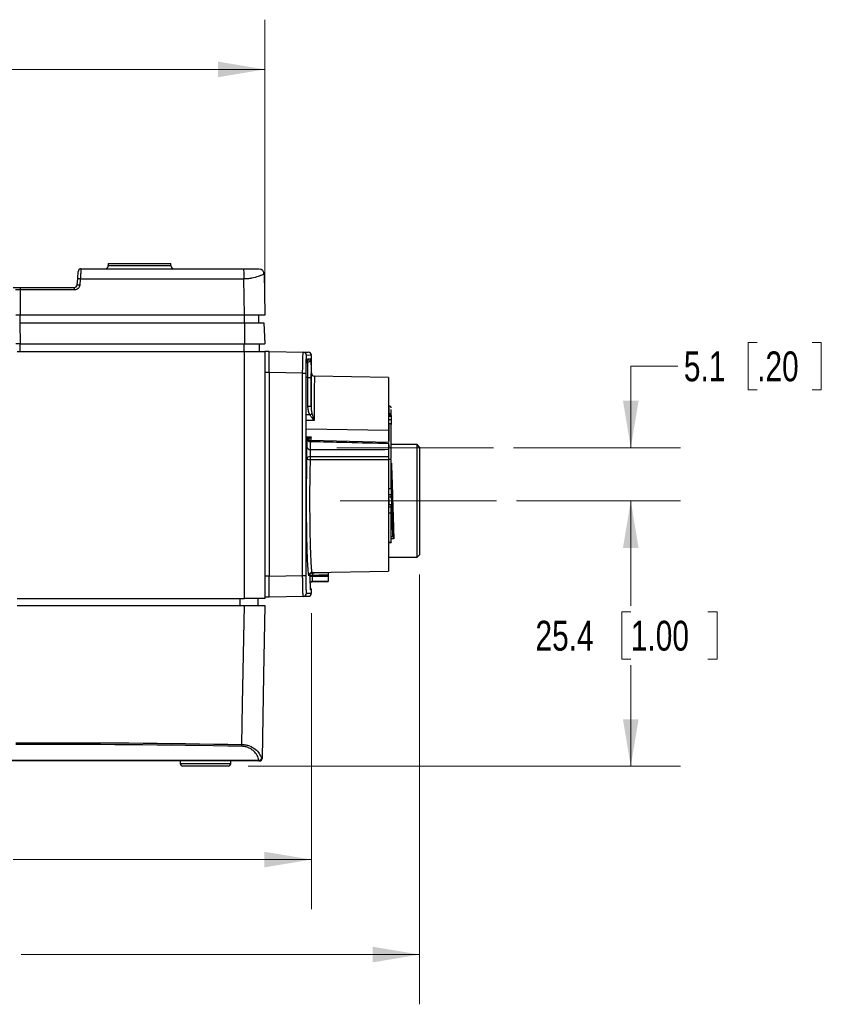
# Model space of a CAD drawing. Header units: millimetres. Extents: x 10 to 272, y 8 to 208.
# Tile 17 of 39: x 81 to 133, y 76 to 139. Entities that reach past the tile are written whole.
import ezdxf

# ---------------------------------------------------------------- set-up
doc = ezdxf.new("R2010")
doc.units = ezdxf.units.MM
doc.linetypes.add('CENTERX2', pattern=[20.32, 12.7, -2.54, 2.54, -2.54])
doc.styles.add('SLDTEXTSTYLE0', font='TXT', dxfattribs={"width": 0.75})
doc.dimstyles.new('SLDDIMSTYLE0', dxfattribs={"dimtxt": 1.905, "dimasz": 3, "dimexe": 0, "dimexo": 0.0625, "dimgap": 0.47625, "dimtad": 0, "dimtih": 1, "dimtoh": 1, "dimdec": 1, "dimlfac": 1.5, "dimrnd": 1e-09, "dimzin": 12, "dimdsep": 46, "dimtxsty": 'SLDTEXTSTYLE0', "dimsah": 1, "dimcen": 0.09, "dimadec": 0, "dimazin": 3, "dimtfac": 1, "dimtdec": 1, "dimtofl": 0, "dimtmove": 0, "dimatfit": 3, "dimfxl": 1, "dimfrac": 2, "dimtolj": 1, "dimtzin": 12, "dimarcsym": 0})
doc.dimstyles.new('SLDDIMSTYLE1', dxfattribs={"dimtxt": 1.905, "dimasz": 3, "dimexe": 0, "dimexo": 0.0625, "dimgap": 0.47625, "dimtad": 0, "dimtih": 1, "dimtoh": 1, "dimdec": 1, "dimlfac": 1.5, "dimrnd": 1e-09, "dimzin": 12, "dimdsep": 46, "dimtxsty": 'SLDTEXTSTYLE0', "dimsah": 1, "dimcen": 0.09, "dimadec": 0, "dimazin": 3, "dimtfac": 1, "dimtdec": 1, "dimtmove": 0, "dimatfit": 0, "dimfxl": 1, "dimfrac": 2, "dimtolj": 1, "dimtzin": 12, "dimarcsym": 0})
doc.dimstyles.new('SLDDIMSTYLE2', dxfattribs={"dimtxt": 1.905, "dimasz": 3, "dimexe": 0, "dimexo": 0.0625, "dimgap": 0.47625, "dimtad": 0, "dimtih": 1, "dimtoh": 1, "dimdec": 1, "dimlfac": 1.5, "dimrnd": 1e-09, "dimzin": 4, "dimdsep": 46, "dimtxsty": 'SLDTEXTSTYLE0', "dimsah": 1, "dimcen": 0.09, "dimadec": 0, "dimazin": 1, "dimtfac": 1, "dimtdec": 1, "dimtofl": 0, "dimtmove": 0, "dimatfit": 3, "dimfxl": 1, "dimfrac": 2, "dimtolj": 1, "dimtzin": 12, "dimarcsym": 0})

# ---------------------------------------------------------------- blocks, each defined once
blk = doc.blocks.new('_D')
at = {"color": 7, "linetype": 'Continuous', "lineweight": 18}
for p, q in [((113.064, 108.452), (123.538, 108.452)), ((120.363, 108.452), (120.363, 101.756)), ((120.363, 101.369), (119.782, 101.369)), ((119.782, 101.369), (119.782, 98.345)), ((125.289, 101.369), (125.87, 101.369)), ((125.87, 101.369), (125.87, 98.345)), ((119.782, 98.345), (120.363, 98.345)), ((125.87, 98.345), (125.289, 98.345)), ((120.363, 91.518), (120.363, 97.958)), ((95.924, 91.518), (123.538, 91.518))]:
    blk.add_line(p, q, dxfattribs=at)
for points in [[(120.363, 108.452), (119.863, 105.452), (120.863, 105.452)], [(120.363, 91.518), (120.863, 94.518), (119.863, 94.518)]]:
    blk.add_solid(points, dxfattribs=at)
at = {"color": 7, "linetype": 'Continuous', "lineweight": 18, "char_height": 1.905, "attachment_point": 1, "style": 'SLDTEXTSTYLE0'}
for s, insert in [('25.4', (114.275, 100.801)), ('1.00', (120.363, 100.801))]:
    blk.add_mtext(s, dxfattribs=dict(at, insert=insert))
blk = doc.blocks.new('_D_1')
at = {"color": 7, "linetype": 'Continuous', "lineweight": 18}
for p, q in [((128.43, 118.564), (127.85, 118.564)), ((127.85, 118.564), (127.85, 115.539)), ((131.949, 118.564), (132.53, 118.564)), ((132.53, 118.564), (132.53, 115.539)), ((123.364, 117.051), (120.363, 117.051)), ((120.363, 117.051), (120.363, 111.852)), ((127.85, 115.539), (128.43, 115.539)), ((132.53, 115.539), (131.949, 115.539)), ((112.867, 111.852), (123.538, 111.852)), ((113.064, 108.452), (123.538, 108.452)), ((120.363, 108.452), (120.363, 102.452))]:
    blk.add_line(p, q, dxfattribs=at)
for points in [[(120.363, 111.852), (120.863, 114.852), (119.863, 114.852)], [(120.363, 108.452), (119.863, 105.452), (120.863, 105.452)]]:
    blk.add_solid(points, dxfattribs=at)
at = {"color": 7, "linetype": 'Continuous', "lineweight": 18, "char_height": 1.905, "attachment_point": 1, "style": 'SLDTEXTSTYLE0'}
for s, insert in [('5.1', (123.751, 117.995)), ('.20', (128.43, 117.995))]:
    blk.add_mtext(s, dxfattribs=dict(at, insert=insert))
blk = doc.blocks.new('_D_3')
at = {"color": 7, "linetype": 'Continuous', "lineweight": 18}
for p, q in [((48.332, 121.588), (48.332, 139.174)), ((96.998, 121.588), (96.998, 139.174)), ((71.888, 137.511), (71.307, 137.511)), ((71.307, 137.511), (71.307, 134.487)), ((76.814, 137.511), (77.395, 137.511)), ((77.395, 137.511), (77.395, 134.487)), ((48.332, 135.999), (65.414, 135.999)), ((96.998, 135.999), (78.362, 135.999)), ((71.307, 134.487), (71.888, 134.487)), ((77.395, 134.487), (76.814, 134.487))]:
    blk.add_line(p, q, dxfattribs=at)
for points in [[(48.332, 135.999), (51.332, 135.499), (51.332, 136.499)], [(96.998, 135.999), (93.998, 136.499), (93.998, 135.499)]]:
    blk.add_solid(points, dxfattribs=at)
at = {"color": 7, "linetype": 'Continuous', "lineweight": 18, "char_height": 1.905, "attachment_point": 1, "style": 'SLDTEXTSTYLE0'}
for s, insert in [('73.0', (65.8, 136.943)), ('2.87', (71.888, 136.943))]:
    blk.add_mtext(s, dxfattribs=dict(at, insert=insert))
blk = doc.blocks.new('_D_5')
at = {"color": 7, "linetype": 'Continuous', "lineweight": 18}
for p, q in [((106.883, 103.748), (106.883, 76.317)), ((46.632, 102.573), (46.632, 76.317)), ((74.97, 81.004), (74.389, 81.004)), ((74.389, 81.004), (74.389, 77.98)), ((79.896, 81.004), (80.477, 81.004)), ((80.477, 81.004), (80.477, 77.98)), ((46.632, 79.492), (68.496, 79.492)), ((106.883, 79.492), (81.444, 79.492)), ((74.389, 77.98), (74.97, 77.98)), ((80.477, 77.98), (79.896, 77.98))]:
    blk.add_line(p, q, dxfattribs=at)
for points in [[(46.632, 79.492), (49.632, 78.992), (49.632, 79.992)], [(106.883, 79.492), (103.883, 79.992), (103.883, 78.992)]]:
    blk.add_solid(points, dxfattribs=at)
at = {"color": 7, "linetype": 'Continuous', "lineweight": 18, "char_height": 1.905, "attachment_point": 1, "style": 'SLDTEXTSTYLE0'}
for s, insert in [('90.1', (68.882, 80.435)), ('3.55', (74.97, 80.435))]:
    blk.add_mtext(s, dxfattribs=dict(at, insert=insert))
blk = doc.blocks.new('_D_6')
at = {"color": 7, "linetype": 'Continuous', "lineweight": 18}
for p, q in [((99.966, 101.292), (99.966, 82.383)), ((48.132, 100.948), (48.132, 82.383)), ((74.463, 87.07), (73.882, 87.07)), ((73.882, 87.07), (73.882, 84.046)), ((79.389, 87.07), (79.97, 87.07)), ((79.97, 87.07), (79.97, 84.046)), ((48.132, 85.558), (67.989, 85.558)), ((99.966, 85.558), (80.937, 85.558)), ((73.882, 84.046), (74.463, 84.046)), ((79.97, 84.046), (79.389, 84.046))]:
    blk.add_line(p, q, dxfattribs=at)
for points in [[(48.132, 85.558), (51.132, 85.058), (51.132, 86.058)], [(99.966, 85.558), (96.966, 86.058), (96.966, 85.058)]]:
    blk.add_solid(points, dxfattribs=at)
at = {"color": 7, "linetype": 'Continuous', "lineweight": 18, "char_height": 1.905, "attachment_point": 1, "style": 'SLDTEXTSTYLE0'}
for s, insert in [('77.8', (68.375, 86.502)), ('3.06', (74.463, 86.502))]:
    blk.add_mtext(s, dxfattribs=dict(at, insert=insert))

msp = doc.modelspace()

# ---------------------------------------------------------------- linework, layer by layer
at = {"color": 7, "linetype": 'Continuous', "lineweight": 25}
for p, q in [((86.998, 123.605), (86.998, 123.472)), ((86.998, 123.605), (90.998, 123.605)), ((86.998, 123.472), (90.998, 123.472)), ((90.998, 123.472), (90.998, 123.605)), ((96.619, 123.272), (96.741, 123.248)), ((85.012, 122.237), (85.046, 122.629)), ((85.212, 122.617), (85.178, 122.225)), ((95.69, 120.318), (95.65, 122.617)), ((81.368, 122.085), (84.846, 122.085)), ((84.846, 121.921), (81.367, 121.921)), ((81.344, 120.318), (81.344, 119.818)), ((95.69, 120.318), (81.384, 120.318)), ((95.682, 120.318), (95.682, 119.818)), ((96.595, 120.318), (96.595, 119.818)), ((81.343, 119.818), (81.383, 118.485)), ((81.343, 119.818), (95.689, 119.818)), ((95.689, 119.818), (95.69, 118.485)), ((95.689, 119.818), (96.929, 119.818)), ((96.929, 119.818), (96.998, 118.485)), ((81.383, 118.485), (95.69, 118.485)), ((81.384, 117.985), (81.384, 118.485)), ((95.684, 117.985), (95.684, 118.485)), ((95.69, 118.485), (96.998, 118.485)), ((96.665, 117.985), (96.665, 118.485)), ((81.184, 117.985), (95.69, 117.985)), ((95.69, 102.218), (95.69, 117.985)), ((95.69, 117.985), (96.998, 117.985)), ((96.998, 117.985), (96.998, 102.218)), ((97.265, 117.985), (96.998, 117.985)), ((97.265, 117.985), (99.456, 117.947)), ((99.966, 116.596), (99.966, 117.741)), ((99.738, 117.324), (99.592, 117.322)), ((99.638, 116.887), (99.639, 116.961)), ((99.788, 117.522), (99.935, 117.524)), ((97.265, 116.652), (96.998, 116.652)), ((99.411, 116.614), (97.265, 116.652)), ((97.265, 116.652), (97.265, 103.652)), ((99.411, 116.614), (99.608, 116.614)), ((99.411, 103.689), (99.411, 116.614)), ((99.608, 116.614), (99.608, 103.689)), ((99.751, 116.325), (99.631, 116.323)), ((99.632, 113.448), (99.632, 116.322)), ((99.632, 113.448), (99.632, 116.322)), ((99.632, 116.322), (99.632, 116.322)), ((99.751, 116.325), (99.947, 116.325)), ((99.751, 114.505), (99.751, 116.325)), ((99.947, 116.325), (99.947, 114.505)), ((104.903, 116.339), (100.162, 116.422)), ((104.903, 116.339), (104.903, 112.912)), ((99.751, 114.505), (99.947, 114.505)), ((104.936, 114.518), (104.903, 114.518)), ((104.936, 114.055), (104.936, 114.518)), ((104.903, 114.055), (104.936, 114.055)), ((104.903, 113.952), (105.057, 113.952)), ((104.903, 113.855), (105.069, 113.855)), ((105.069, 113.913), (105.069, 113.855)), ((105.069, 113.855), (105.069, 113.619)), ((99.632, 113.448), (99.632, 113.448)), ((105.069, 113.619), (104.903, 113.619)), ((105.017, 113.383), (104.903, 113.383)), ((104.936, 113.354), (104.903, 113.354)), ((104.936, 112.239), (104.936, 113.354)), ((105.069, 113.619), (105.069, 113.364)), ((104.903, 112.939), (99.631, 113.031)), ((104.903, 112.939), (104.903, 112.249)), ((104.903, 112.192), (99.905, 112.311)), ((104.903, 112.106), (104.903, 111.746)), ((104.936, 111.796), (104.936, 112.02)), ((106.716, 112.052), (105.069, 112.052)), ((106.883, 111.885), (106.716, 112.052)), ((106.716, 104.852), (106.716, 112.052)), ((106.883, 111.885), (106.883, 105.018)), ((99.888, 111.074), (99.888, 111.074)), ((105.069, 111.1), (104.903, 111.1)), ((105.069, 111.087), (104.903, 111.087)), ((104.903, 111.082), (104.903, 103.965)), ((105.069, 111.087), (105.069, 111.1)), ((105.069, 109.237), (105.069, 111.087)), ((105.069, 110.862), (105.081, 110.862)), ((104.903, 109.237), (105.069, 109.237)), ((104.903, 108.852), (105.069, 108.852)), ((105.069, 109.237), (105.069, 108.852)), ((105.069, 108.705), (105.069, 108.852)), ((104.903, 108.705), (105.069, 108.705)), ((105.069, 108.198), (104.903, 108.198)), ((105.069, 108.052), (105.069, 108.198)), ((105.069, 108.052), (104.903, 108.052)), ((105.069, 107.666), (104.903, 107.666)), ((105.069, 107.666), (105.069, 108.052)), ((105.069, 105.816), (105.069, 107.666)), ((104.903, 105.816), (105.069, 105.816)), ((104.903, 105.804), (105.069, 105.804)), ((105.237, 106.041), (105.069, 106.041)), ((105.069, 105.816), (105.069, 105.804)), ((106.716, 104.852), (106.883, 105.018)), ((104.903, 104.852), (106.716, 104.852)), ((99.835, 103.773), (99.82, 103.693)), ((100.009, 103.879), (104.903, 103.965)), ((101.049, 103.897), (101.049, 103.879)), ((101.049, 103.715), (101.049, 103.657)), ((97.265, 103.652), (96.998, 103.652)), ((97.265, 103.651), (99.411, 103.689)), ((97.265, 103.652), (97.265, 103.651)), ((99.411, 103.689), (99.608, 103.689)), ((99.897, 103.64), (100.031, 103.64)), ((100.009, 103.296), (101.049, 103.314)), ((100.019, 103.307), (100.009, 103.307)), ((100.031, 103.7), (100.031, 103.64)), ((101.049, 103.324), (101.049, 103.314)), ((99.917, 102.779), (99.914, 102.813)), ((99.966, 102.778), (99.917, 102.779)), ((99.966, 102.562), (99.966, 102.778)), ((81.184, 102.218), (95.69, 102.218)), ((95.422, 101.785), (95.422, 102.218)), ((96.998, 102.218), (95.69, 102.218)), ((96.568, 101.785), (96.568, 102.218)), ((97.265, 102.318), (96.998, 102.318)), ((99.456, 102.357), (97.265, 102.318)), ((81.184, 101.785), (95.69, 101.785)), ((50.422, 91.9), (96.623, 91.9)), ((96.623, 91.852), (50.422, 91.852)), ((91.595, 91.852), (91.598, 91.682)), ((94.821, 91.682), (94.824, 91.852)), ((96.623, 91.9), (96.623, 91.852)), ((91.598, 91.682), (94.821, 91.682)), ((93.209, 91.518), (91.764, 91.518)), ((94.654, 91.518), (93.209, 91.518))]:
    msp.add_line(p, q, dxfattribs=at)
at = {"color": 7, "linetype": 'CENTERX2', "lineweight": 18}
for p, q in [((111.597, 111.852), (101.602, 111.852)), ((111.794, 108.452), (101.799, 108.452))]:
    msp.add_line(p, q, dxfattribs=at)
at = {"color": 7, "linetype": 'Continuous', "lineweight": 25, "flags": 128}
for points in [[(96.953, 122.945), (96.946, 122.95), (96.928, 122.955)], [(96.953, 122.945), (96.973, 121.773), (96.998, 120.318)], [(81.367, 121.921), (81.372, 121.418), (81.384, 120.318)], [(97.265, 117.985), (97.265, 117.985)], [(99.456, 117.947), (99.734, 117.942), (99.769, 117.941)], [(99.966, 117.741), (99.931, 117.742), (99.652, 117.747)], [(99.632, 113.967), (99.671, 113.967), (99.865, 113.966)], [(100.14, 113.586), (99.945, 113.587), (99.671, 113.588), (99.632, 113.588)], [(99.592, 112.553), (99.754, 112.55), (99.948, 112.547)], [(99.657, 112.442), (99.664, 112.44), (99.666, 112.44)], [(99.666, 112.327), (99.673, 112.298), (99.676, 112.266)], [(99.888, 111.286), (100.363, 111.287), (103.029, 111.291), (104.903, 111.294)], [(104.903, 111.082), (103.905, 111.081), (99.888, 111.074)], [(100.031, 103.864), (100.166, 103.866), (101.049, 103.879)], [(101.049, 103.715), (100.442, 103.706), (100.031, 103.7)], [(101.049, 103.324), (100.383, 103.313), (100.019, 103.307)], [(100.031, 103.64), (100.435, 103.647), (101.049, 103.657)], [(99.652, 102.557), (99.931, 102.561), (99.966, 102.562)], [(99.769, 102.362), (99.734, 102.361), (99.456, 102.357)], [(95.535, 92.901), (95.581, 95.5), (95.69, 101.785)], [(96.998, 101.785), (96.92, 97.319), (96.828, 92.015)]]:
    msp.add_lwpolyline(points, dxfattribs=at)
at = {"color": 7, "linetype": 'Continuous', "lineweight": 25}
for centre, radius, start, end in [((86.798, 123.472), 0.2, 270, 0), ((91.198, 123.472), 0.2, 180, 270), ((96.619, 122.939), 0.333, 49.99719, 68.80419), ((96.619, 122.939), 0.333, 1, 34.16425), ((95.14, 121.962), 13.772, 179.48731, 180.16859), ((66.909, 121.962), 17.938, 359.87098, 0.39405), ((99.453, 117.747), 0.2, 359.97768, 88.98017), ((99.766, 117.741), 0.2, 1.82968, 89), ((99.588, 117.522), 0.2, 289.66861, 0.00855), ((99.475, 117.504), 0.2, 341.05295, 0.01346), ((99.735, 117.524), 0.2, 271.00164, 0.00284), ((100.166, 116.621), 0.2, 179.39148, 270.1804), ((104.936, 114.385), 0.133, 360, 90), ((92.136, 130.347), 18.113, 295.25858, 295.74289), ((99.609, 112.248), 0.2, 39.85633, 76.79601), ((99.543, 112.259), 0.195, 16.89389, 54.30918), ((99.504, 112.259), 0.2, 359.98017, 38.08096), ((99.584, 112.256), 0.193, 30.50232, 65.57491), ((99.578, 112.258), 0.192, 27.60557, 63.65555), ((99.903, 112.447), 0.217, 217.18135, 270.57314), ((99.912, 112.483), 0.212, 219.71878, 268.94605), ((99.866, 111.919), 0.182, 195.70801, 276.78579), ((105.66, 111.197), 5.774, 179.11505, 181.21917), ((106.169, 111.181), 6.282, 179.04098, 180.97513), ((101.594, 103.75), 1.567, 175.81047, 181.81713), ((103.421, 103.782), 3.391, 178.61278, 181.38722), ((100.022, 103.108), 0.2, 90.88283, 127.72299), ((99.453, 102.556), 0.2, 271.01974, 0.0225), ((99.766, 102.562), 0.2, 271, 0), ((99.766, 102.778), 0.2, 1.88568, 29.59448), ((89.016, 93.02), 6.52, 357.94767, 358.95815), ((96.614, 92.085), 0.185, 272.97624, 337.70955), ((96.621, 92.015), 0.164, 270.93878, 359.74478), ((96.661, 92.018), 0.167, 270, 359), ((91.764, 91.685), 0.167, 181, 270), ((94.654, 91.685), 0.167, 270, 359)]:
    msp.add_arc(centre, radius, start, end, dxfattribs=at)
msp.add_ellipse((83.132, -561.684), major_axis=(0, 654.588), ratio=0.999848, start_param=6.264238, end_param=6.286296, dxfattribs=at)
for points, knots in [([(85.255, 123.272), (85.217, 123.272), (85.174, 123.258), (85.111, 123.199), (85.092, 123.157), (85.089, 123.12)], [0, 0, 0, 0, 0.5, 0.5, 1, 1, 1, 1]), ([(85.255, 123.272), (85.255, 123.271), (85.255, 123.27), (85.254, 123.259), (85.253, 123.24), (85.251, 123.212), (85.249, 123.176), (85.246, 123.132), (85.242, 123.071), (85.237, 122.985), (85.229, 122.869), (85.222, 122.754), (85.216, 122.669), (85.213, 122.629), (85.212, 122.617)], [0, 0, 0, 0, 0.065721, 0.134046, 0.204728, 0.277447, 0.351812, 0.427372, 0.50363, 0.616637, 0.752756, 0.883596, 0.964399, 1, 1, 1, 1]), ([(85.255, 123.272), (85.947, 123.272), (87.332, 123.272), (89.408, 123.272), (91.485, 123.272), (93.561, 123.272), (94.945, 123.272), (95.637, 123.272)], [0, 0, 0, 0, 0.200002, 0.400001, 0.599999, 0.799998, 1, 1, 1, 1]), ([(95.637, 123.272), (95.639, 123.272), (95.64, 123.258), (95.643, 123.194), (95.645, 123.145), (95.647, 123.017), (95.648, 122.94), (95.65, 122.779), (95.65, 122.695), (95.65, 122.617)], [0, 0, 0, 0, 0.25, 0.25, 0.5, 0.5, 0.75, 0.75, 1, 1, 1, 1]), ([(95.637, 123.272), (95.659, 123.272), (95.703, 123.272), (95.77, 123.272), (95.84, 123.272), (95.942, 123.272), (96.072, 123.272), (96.231, 123.272), (96.379, 123.272), (96.486, 123.272), (96.551, 123.272), (96.589, 123.272), (96.614, 123.272), (96.618, 123.272), (96.619, 123.272)], [0, 0, 0, 0, 0.049263, 0.098527, 0.150027, 0.204229, 0.328046, 0.443732, 0.580494, 0.714096, 0.78504, 0.855949, 0.928772, 1, 1, 1, 1]), ([(96.928, 122.932), (96.929, 122.965), (96.93, 123.032), (96.894, 123.125), (96.831, 123.204), (96.771, 123.234), (96.741, 123.249)], [0, 0, 0, 0, 0.251026, 0.505357, 0.75694, 1, 1, 1, 1]), ([(85.046, 122.629), (85.047, 122.645), (85.05, 122.677), (85.054, 122.724), (85.058, 122.77), (85.064, 122.831), (85.07, 122.902), (85.076, 122.977), (85.082, 123.039), (85.086, 123.085), (85.089, 123.115), (85.089, 123.118), (85.089, 123.12)], [0, 0, 0, 0, 0.062134, 0.123747, 0.185409, 0.247692, 0.372151, 0.496995, 0.622156, 0.747689, 0.873727, 1, 1, 1, 1]), ([(85.212, 122.617), (85.173, 122.621), (85.127, 122.624), (85.062, 122.629), (85.046, 122.629), (85.046, 122.629)], [0, 0, 0, 0, 0.5, 0.5, 1, 1, 1, 1]), ([(96.929, 122.932), (96.908, 122.921), (96.866, 122.899), (96.769, 122.856), (96.672, 122.817), (96.505, 122.757), (96.239, 122.682), (95.906, 122.628), (95.732, 122.621), (95.65, 122.617)], [0, 0, 0, 0, 0.144311, 0.286513, 0.339002, 0.429626, 0.716019, 0.866462, 1, 1, 1, 1]), ([(96.953, 122.945), (96.953, 122.944), (96.953, 122.944), (96.929, 122.932), (96.929, 122.932)], [0, 0, 0, 0, 0.9699905, 1, 1, 1, 1]), ([(80.934, 122.085), (80.979, 122.085), (81.043, 122.085), (81.156, 122.085), (81.197, 122.085), (81.281, 122.085), (81.324, 122.085), (81.368, 122.085)], [0, 0, 0, 0, 0.5, 0.5, 0.75, 0.75, 1, 1, 1, 1]), ([(84.846, 122.085), (84.887, 122.085), (84.928, 122.101), (84.989, 122.157), (85.008, 122.196), (85.012, 122.237)], [0, 0, 0, 0, 0.5, 0.5, 1, 1, 1, 1]), ([(85.178, 122.225), (85.171, 122.143), (85.132, 122.065), (85.011, 121.953), (84.929, 121.921), (84.846, 121.921)], [0, 0, 0, 0, 0.5, 0.5, 1, 1, 1, 1]), ([(85.178, 122.225), (85.135, 122.229), (85.091, 122.233), (85.03, 122.237), (85.012, 122.238), (85.012, 122.237)], [0, 0, 0, 0, 0.5, 0.5, 1, 1, 1, 1]), ([(96.998, 120.318), (96.998, 120.318), (96.99, 120.318), (96.957, 120.318), (96.932, 120.318), (96.867, 120.318), (96.827, 120.318), (96.732, 120.318), (96.677, 120.318), (96.557, 120.318), (96.491, 120.318), (96.349, 120.318), (96.272, 120.318), (96.036, 120.318), (95.864, 120.318), (95.69, 120.318)], [0, 0, 0, 0, 0.125, 0.125, 0.25, 0.25, 0.375, 0.375, 0.5, 0.5, 0.625, 0.625, 0.75, 0.75, 1, 1, 1, 1]), ([(97.265, 116.652), (97.265, 116.826), (97.265, 117.001), (97.265, 117.323), (97.265, 117.471), (97.265, 117.718), (97.265, 117.817), (97.265, 117.95), (97.265, 117.985), (97.265, 117.985)], [0, 0, 0, 0, 0.25, 0.25, 0.5, 0.5, 0.75, 0.75, 1, 1, 1, 1]), ([(99.411, 116.614), (99.412, 116.79), (99.414, 116.965), (99.419, 117.286), (99.422, 117.435), (99.428, 117.619), (99.431, 117.675), (99.435, 117.771), (99.438, 117.812), (99.443, 117.879), (99.446, 117.905), (99.451, 117.938), (99.453, 117.947), (99.456, 117.947)], [0, 0, 0, 0, 0.25, 0.25, 0.5, 0.5, 0.625, 0.625, 0.75, 0.75, 0.875, 0.875, 1, 1, 1, 1]), ([(99.652, 117.747), (99.65, 117.747), (99.647, 117.74), (99.641, 117.711), (99.638, 117.689), (99.633, 117.633), (99.63, 117.598), (99.626, 117.516), (99.623, 117.468), (99.617, 117.312), (99.614, 117.185), (99.609, 116.913), (99.608, 116.764), (99.608, 116.614)], [0, 0, 0, 0, 0.125, 0.125, 0.25, 0.25, 0.375, 0.375, 0.5, 0.5, 0.75, 0.75, 1, 1, 1, 1]), ([(99.638, 116.887), (99.639, 116.944), (99.642, 117.086), (99.65, 117.263), (99.657, 117.386), (99.664, 117.443), (99.664, 117.441), (99.664, 117.44)], [0, 0, 0, 0, 0.192765, 0.473461, 0.748321, 0.937409, 1, 1, 1, 1]), ([(99.659, 117.393), (99.659, 117.406), (99.664, 117.476), (99.67, 117.495), (99.675, 117.503), (99.676, 117.504), (99.676, 117.504)], [0, 0, 0, 0, 0.1526951, 0.8386392, 0.980171, 1, 1, 1, 1]), ([(99.751, 116.325), (99.751, 116.391), (99.751, 116.456), (99.751, 116.583), (99.751, 116.647), (99.751, 116.768), (99.751, 116.825), (99.75, 116.934), (99.75, 116.985), (99.748, 117.124), (99.746, 117.198), (99.743, 117.298), (99.741, 117.324), (99.738, 117.324)], [0, 0, 0, 0, 0.125, 0.125, 0.25, 0.25, 0.375, 0.375, 0.5, 0.5, 0.75, 0.75, 1, 1, 1, 1]), ([(99.935, 117.524), (99.936, 117.519), (99.938, 117.508), (99.94, 117.41), (99.942, 117.353)], [0, 0, 0, 0, 0.416547, 1, 1, 1, 1]), ([(99.942, 117.353), (99.942, 117.35), (99.943, 117.296), (99.945, 117.08), (99.947, 116.731), (99.947, 116.46), (99.947, 116.325)], [0, 0, 0, 0, 0.024815, 0.34988, 0.674957, 1, 1, 1, 1]), ([(99.632, 116.322), (99.632, 116.454), (99.632, 116.657), (99.636, 116.828), (99.638, 116.887)], [0, 0, 0, 0, 0.653811, 1, 1, 1, 1]), ([(99.947, 114.505), (99.949, 114.732), (99.952, 115.17), (99.956, 115.707), (99.96, 116.131), (99.963, 116.429), (99.965, 116.605), (99.965, 116.599), (99.965, 116.596)], [0, 0, 0, 0, 0.181038, 0.350596, 0.525071, 0.694607, 0.869063, 1, 1, 1, 1]), ([(100.162, 116.397), (100.162, 116.4), (100.162, 116.406), (100.16, 116.239), (100.157, 115.958), (100.153, 115.551), (100.148, 115.045), (100.144, 114.442), (100.141, 113.94), (100.14, 113.643), (100.14, 113.586)], [0, 0, 0, 0, 0.108799, 0.249532, 0.394346, 0.535079, 0.679894, 0.820624, 0.965436, 1, 1, 1, 1]), ([(99.865, 113.966), (99.825, 114.05), (99.798, 114.14), (99.761, 114.32), (99.751, 114.412), (99.751, 114.505)], [0, 0, 0, 0, 0.5, 0.5, 1, 1, 1, 1]), ([(99.947, 114.505), (99.947, 114.426), (99.952, 114.347), (99.97, 114.189), (99.983, 114.11), (100.003, 114.032)], [0, 0, 0, 0, 0.5, 0.5, 1, 1, 1, 1]), ([(99.865, 113.966), (99.905, 113.897), (99.949, 113.831), (100.042, 113.705), (100.091, 113.644), (100.14, 113.586)], [0, 0, 0, 0, 0.5, 0.5, 1, 1, 1, 1]), ([(104.936, 114.055), (104.945, 114.051), (104.961, 114.043), (104.984, 114.029), (105.001, 114.015), (105.021, 113.998), (105.041, 113.976), (105.052, 113.96), (105.057, 113.952)], [0, 0, 0, 0, 0.192547, 0.355892, 0.490206, 0.595866, 0.817688, 1, 1, 1, 1]), ([(105.069, 113.913), (105.069, 113.996), (105.069, 114.152), (105.069, 114.239), (105.069, 114.28)], [0, 0, 0, 0, 0.532892, 1, 1, 1, 1]), ([(99.655, 112.426), (99.653, 112.458), (99.648, 112.527), (99.64, 112.741), (99.633, 113.048), (99.632, 113.315), (99.632, 113.448)], [0, 0, 0, 0, 0.1706135, 0.3686616, 0.6845982, 1, 1, 1, 1]), ([(105.057, 113.363), (105.055, 113.366), (105.05, 113.373), (105.04, 113.379), (105.027, 113.383), (105.007, 113.383), (104.977, 113.375), (104.951, 113.362), (104.936, 113.354)], [0, 0, 0, 0, 0.094638, 0.198444, 0.314401, 0.444739, 0.669675, 1, 1, 1, 1]), ([(105.069, 111.167), (105.069, 111.29), (105.069, 111.571), (105.069, 112.027), (105.069, 112.498), (105.069, 112.94), (105.069, 113.196), (105.069, 113.324)], [0, 0, 0, 0, 0.1681167, 0.3835992, 0.5989262, 0.7994258, 1, 1, 1, 1]), ([(99.617, 112.448), (99.661, 112.447), (99.714, 112.456), (99.827, 112.49), (99.888, 112.515), (99.948, 112.547)], [0, 0, 0, 0, 0.5, 0.5, 1, 1, 1, 1]), ([(99.774, 112.345), (99.798, 112.37), (99.826, 112.4), (99.885, 112.469), (99.917, 112.506), (99.948, 112.547)], [0, 0, 0, 0, 0.5, 0.5, 1, 1, 1, 1]), ([(99.948, 112.547), (99.944, 112.494), (99.94, 112.422), (99.935, 112.335), (99.934, 112.31)], [0, 0, 0, 0, 0.723595, 1, 1, 1, 1]), ([(99.664, 112.327), (99.664, 112.327), (99.665, 112.325), (99.66, 112.351), (99.657, 112.398), (99.655, 112.426)], [0, 0, 0, 0, 0.080439, 0.445137, 1, 1, 1, 1]), ([(99.676, 112.266), (99.671, 112.276), (99.664, 112.289), (99.657, 112.393), (99.655, 112.426)], [0, 0, 0, 0, 0.684627, 1, 1, 1, 1]), ([(99.704, 112.259), (99.701, 112.259), (99.697, 112.26), (99.694, 112.261), (99.688, 112.263), (99.682, 112.264), (99.676, 112.266)], [0, 0, 0, 0, 0.000424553, 0.000424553, 0.000424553, 0.001185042, 0.001185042, 0.001185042, 0.001185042]), ([(99.748, 112.347), (99.747, 112.345), (99.746, 112.342), (99.744, 112.34), (99.74, 112.332), (99.735, 112.324), (99.73, 112.316)], [0, 0, 0, 0, 0.00003657, 0.00003657, 0.00003657, 0.0001469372, 0.0001469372, 0.0001469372, 0.0001469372]), ([(99.76, 112.374), (99.758, 112.376), (99.757, 112.379), (99.752, 112.36), (99.75, 112.354)], [0, 0, 0, 0, 0.716404, 1, 1, 1, 1]), ([(99.905, 112.314), (99.89, 112.314), (99.858, 112.315), (99.815, 112.334), (99.782, 112.356), (99.768, 112.371), (99.763, 112.377)], [0, 0, 0, 0, 0.27033, 0.579982, 0.845321, 1, 1, 1, 1]), ([(99.905, 112.31), (99.905, 112.311), (99.9, 112.316), (99.908, 112.3), (99.908, 112.278), (99.908, 112.271)], [0, 0, 0, 0, 0.057226, 0.709141, 1, 1, 1, 1]), ([(104.903, 112.106), (104.68, 112.112), (104.458, 112.117), (104.236, 112.123), (103.348, 112.145), (102.459, 112.167), (101.57, 112.189), (101.015, 112.203), (100.46, 112.216), (99.905, 112.23)], [0, 0, 0, 0, 0.001, 0.001, 0.001, 0.005, 0.005, 0.005, 0.007498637, 0.007498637, 0.007498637, 0.007498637]), ([(104.903, 112.188), (104.903, 112.188), (104.903, 112.188), (104.903, 112.153), (104.903, 112.118), (104.903, 112.106)], [0, 0, 0, 0, 0.309665, 0.768485, 1, 1, 1, 1]), ([(99.691, 111.167), (99.688, 111.264), (99.686, 111.39), (99.686, 111.646), (99.688, 111.772), (99.691, 111.869)], [0, 0, 0, 0, 0.5, 0.5, 1, 1, 1, 1]), ([(99.887, 111.286), (99.836, 111.285), (99.786, 111.27), (99.714, 111.225), (99.692, 111.195), (99.691, 111.167)], [0, 0, 0, 0, 0.5, 0.5, 1, 1, 1, 1]), ([(99.887, 111.738), (99.883, 111.675), (99.881, 111.593), (99.881, 111.427), (99.884, 111.346), (99.888, 111.286)], [0, 0, 0, 0, 0.5, 0.5, 1, 1, 1, 1]), ([(99.887, 111.738), (100.045, 111.738), (100.204, 111.739), (100.362, 111.739), (101.251, 111.741), (102.139, 111.742), (103.028, 111.743), (103.653, 111.744), (104.278, 111.745), (104.903, 111.746)], [0.000287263, 0.000287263, 0.000287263, 0.000287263, 0.001, 0.001, 0.001, 0.005, 0.005, 0.005, 0.007812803, 0.007812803, 0.007812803, 0.007812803]), ([(104.903, 111.746), (104.903, 111.684), (104.903, 111.602), (104.903, 111.436), (104.903, 111.355), (104.903, 111.294)], [0, 0, 0, 0, 0.5, 0.5, 1, 1, 1, 1]), ([(104.903, 111.294), (104.903, 111.266), (104.903, 111.229), (104.903, 111.152), (104.903, 111.113), (104.903, 111.082)], [0, 0, 0, 0, 0.5, 0.5, 1, 1, 1, 1]), ([(99.802, 103.707), (99.8, 103.709), (99.792, 103.717), (99.772, 103.879), (99.748, 104.206), (99.724, 104.693), (99.704, 105.244), (99.686, 105.888), (99.673, 106.603), (99.664, 107.372), (99.659, 108.171), (99.66, 108.979), (99.666, 109.762), (99.676, 110.505), (99.686, 110.946), (99.691, 111.167)], [0, 0, 0, 0, 0.0191783, 0.0997318, 0.2002745, 0.2807707, 0.3612668, 0.4417258, 0.5221847, 0.602645, 0.6831052, 0.7636073, 0.8441095, 0.9220547, 1, 1, 1, 1]), ([(99.888, 111.074), (99.836, 111.076), (99.786, 111.086), (99.714, 111.12), (99.692, 111.144), (99.691, 111.167)], [0, 0, 0, 0, 0.5, 0.5, 1, 1, 1, 1]), ([(99.888, 111.074), (99.883, 110.863), (99.873, 110.435), (99.862, 109.718), (99.856, 108.96), (99.856, 108.19), (99.86, 107.421), (99.869, 106.688), (99.883, 105.998), (99.9, 105.384), (99.92, 104.851), (99.944, 104.387), (99.969, 104.067), (99.992, 103.897), (100.004, 103.894), (100.009, 103.892)], [0, 0, 0, 0, 0.075016, 0.152141, 0.228263, 0.306596, 0.382682, 0.460975, 0.537069, 0.615368, 0.691511, 0.769858, 0.866345, 0.942553, 1, 1, 1, 1]), ([(105.081, 110.862), (105.093, 110.541), (105.107, 110.155), (105.134, 109.324), (105.147, 108.88), (105.171, 108.023), (105.184, 107.579), (105.211, 106.748), (105.225, 106.363), (105.237, 106.041)], [0, 0, 0, 0, 0.25, 0.25, 0.5, 0.5, 0.75, 0.75, 1, 1, 1, 1]), ([(105.173, 106.151), (105.165, 106.378), (105.149, 106.835), (105.124, 107.63), (105.101, 108.449), (105.083, 109.104), (105.072, 109.452), (105.069, 109.546)], [0, 0, 0, 0, 0.2303782, 0.4621553, 0.689555, 0.9169551, 1, 1, 1, 1]), ([(104.935, 108.198), (104.932, 108.283), (104.928, 108.452), (104.923, 108.621), (104.921, 108.705)], [0, 0, 0, 0, 0.5, 1, 1, 1, 1]), ([(105.162, 106.152), (105.134, 106.152), (105.103, 106.152), (105.072, 106.152), (105.069, 106.152)], [0, 0, 0, 0, 0.9057565, 1, 1, 1, 1]), ([(99.838, 103.77), (99.839, 103.771), (99.84, 103.776), (99.858, 103.81), (99.913, 103.856), (99.972, 103.883), (100.003, 103.878), (100.007, 103.877)], [0, 0, 0, 0, 0.089331, 0.417469, 0.683699, 0.962824, 1, 1, 1, 1]), ([(99.897, 103.809), (99.907, 103.818), (99.929, 103.839), (99.976, 103.859), (100.012, 103.862), (100.03, 103.864)], [0, 0, 0, 0, 0.273141, 0.627256, 1, 1, 1, 1]), ([(99.911, 102.856), (99.909, 102.886), (99.906, 102.961), (99.901, 103.219), (99.898, 103.53), (99.897, 103.752), (99.897, 103.838)], [0, 0, 0, 0, 0.207073, 0.506914, 0.806732, 1, 1, 1, 1]), ([(101.049, 103.879), (101.049, 103.873), (101.049, 103.852), (101.049, 103.793), (101.049, 103.754), (101.049, 103.715)], [0, 0, 0, 0, 0.5, 0.5, 1, 1, 1, 1]), ([(97.265, 102.318), (97.265, 102.318), (97.265, 102.353), (97.265, 102.487), (97.265, 102.585), (97.265, 102.832), (97.265, 102.98), (97.265, 103.302), (97.265, 103.477), (97.265, 103.651)], [0, 0, 0, 0, 0.25, 0.25, 0.5, 0.5, 0.75, 0.75, 1, 1, 1, 1]), ([(99.456, 102.357), (99.451, 102.356), (99.445, 102.392), (99.435, 102.524), (99.43, 102.624), (99.424, 102.808), (99.422, 102.877), (99.419, 103.021), (99.417, 103.098), (99.415, 103.259), (99.414, 103.344), (99.412, 103.514), (99.412, 103.601), (99.411, 103.689)], [0, 0, 0, 0, 0.25, 0.25, 0.5, 0.5, 0.625, 0.625, 0.75, 0.75, 0.875, 0.875, 1, 1, 1, 1]), ([(99.608, 103.689), (99.608, 103.614), (99.608, 103.54), (99.609, 103.396), (99.61, 103.324), (99.612, 103.186), (99.614, 103.121), (99.617, 102.998), (99.619, 102.94), (99.625, 102.783), (99.63, 102.699), (99.641, 102.586), (99.647, 102.556), (99.652, 102.557)], [0, 0, 0, 0, 0.125, 0.125, 0.25, 0.25, 0.375, 0.375, 0.5, 0.5, 0.75, 0.75, 1, 1, 1, 1]), ([(99.82, 103.693), (99.82, 103.69), (99.814, 103.658), (99.808, 103.684), (99.802, 103.707)], [0, 0, 0, 0, 0.093884, 1, 1, 1, 1]), ([(99.898, 103.692), (99.906, 103.694), (99.927, 103.697), (99.973, 103.699), (100.009, 103.7), (100.027, 103.7)], [0, 0, 0, 0, 0.254235, 0.617573, 1, 1, 1, 1]), ([(99.901, 103.259), (99.922, 103.273), (99.953, 103.294), (99.995, 103.292), (100.009, 103.291)], [0, 0, 0, 0, 0.655463, 1, 1, 1, 1]), ([(100.031, 103.64), (100.03, 103.556), (100.029, 103.473), (100.024, 103.351), (100.021, 103.313), (100.019, 103.307)], [0, 0, 0, 0, 0.5, 0.5, 1, 1, 1, 1]), ([(101.049, 103.657), (101.049, 103.572), (101.049, 103.49), (101.049, 103.368), (101.049, 103.33), (101.049, 103.324)], [0, 0, 0, 0, 0.5, 0.5, 1, 1, 1, 1]), ([(99.913, 102.813), (99.913, 102.813), (99.913, 102.81), (99.912, 102.821), (99.911, 102.844), (99.91, 102.856)], [0, 0, 0, 0, 0.001233, 0.453993, 1, 1, 1, 1]), ([(99.917, 102.779), (99.915, 102.781), (99.913, 102.783), (99.911, 102.838), (99.911, 102.856)], [0, 0, 0, 0, 0.679707, 1, 1, 1, 1]), ([(95.69, 101.785), (95.777, 101.785), (95.863, 101.785), (96.03, 101.785), (96.114, 101.785), (96.272, 101.785), (96.347, 101.785), (96.489, 101.785), (96.556, 101.785), (96.677, 101.785), (96.731, 101.785), (96.826, 101.785), (96.866, 101.785), (96.964, 101.785), (96.998, 101.785), (96.998, 101.785)], [0, 0, 0, 0, 0.125, 0.125, 0.25, 0.25, 0.375, 0.375, 0.5, 0.5, 0.625, 0.625, 0.75, 0.75, 1, 1, 1, 1]), ([(96.623, 91.9), (96.598, 92.005), (96.559, 92.108), (96.448, 92.303), (96.376, 92.397), (96.241, 92.523), (96.191, 92.563), (96.082, 92.635), (96.022, 92.668), (95.894, 92.723), (95.824, 92.745), (95.681, 92.776), (95.608, 92.785), (95.532, 92.786)], [0, 0, 0, 0, 0.25, 0.25, 0.5, 0.5, 0.625, 0.625, 0.75, 0.75, 0.875, 0.875, 1, 1, 1, 1]), ([(95.535, 92.901), (95.619, 92.9), (95.7, 92.891), (95.859, 92.862), (95.937, 92.84), (96.154, 92.761), (96.281, 92.688), (96.491, 92.521), (96.577, 92.425), (96.707, 92.227), (96.755, 92.122), (96.784, 92.015)], [0, 0, 0, 0, 0.125, 0.125, 0.25, 0.25, 0.5, 0.5, 0.75, 0.75, 1, 1, 1, 1])]:
    msp.add_open_spline(points, degree=3, knots=knots, dxfattribs=at)
for points in [[(95.65, 122.617), (92.171, 122.617), (88.692, 122.617), (85.212, 122.617)], [(81.367, 121.921), (81.25, 121.922), (81.137, 121.922), (81.078, 121.921)], [(81.384, 120.318), (81.266, 120.318), (81.154, 120.318), (81.094, 120.318)], [(81.383, 118.485), (81.266, 118.485), (81.153, 118.485), (81.094, 118.485)], [(99.676, 117.504), (99.718, 117.517), (99.755, 117.521), (99.788, 117.522)], [(100.003, 114.032), (100.043, 113.878), (100.092, 113.73), (100.14, 113.586)], [(105.069, 113.913), (105.069, 113.927), (105.065, 113.94), (105.057, 113.952)], [(105.057, 113.363), (105.065, 113.351), (105.069, 113.337), (105.069, 113.324)], [(99.691, 111.869), (99.695, 112.006), (99.699, 112.136), (99.704, 112.259)], [(99.73, 112.316), (99.715, 112.297), (99.706, 112.279), (99.704, 112.259)], [(99.75, 112.354), (99.75, 112.352), (99.749, 112.35), (99.748, 112.347)], [(99.905, 112.23), (99.899, 112.077), (99.893, 111.914), (99.887, 111.738)], [(99.908, 112.271), (99.907, 112.259), (99.906, 112.246), (99.905, 112.23)], [(99.888, 111.286), (99.888, 111.286), (99.887, 111.286), (99.887, 111.286)], [(105.162, 106.152), (105.165, 106.152), (105.169, 106.151), (105.173, 106.151)], [(105.173, 106.151), (105.209, 106.145), (105.234, 106.108), (105.237, 106.041)], [(100.03, 103.864), (100.031, 103.864), (100.031, 103.864), (100.031, 103.864)], [(100.031, 103.7), (100.03, 103.7), (100.028, 103.7), (100.027, 103.7)], [(81.095, 93.016), (85.909, 93.031), (90.723, 92.993), (95.535, 92.901)], [(96.661, 91.852), (96.661, 91.852), (96.649, 91.852), (96.623, 91.852)], [(96.784, 92.015), (96.813, 92.015), (96.828, 92.015), (96.828, 92.015)]]:
    msp.add_open_spline(points, degree=3, dxfattribs=at)

# ---------------------------------------------------------------- dimensions: what is measured, and where the dimension line sits
at = {"color": 7, "linetype": 'Continuous', "lineweight": 18}
for base, p1, p2, dimstyle, picture, middle in [((96.998, 135.999), (48.332, 120.318), (96.998, 120.318), 'SLDDIMSTYLE2', '_D_3', (71.888, 135.999)), ((106.883, 79.492), (46.632, 103.843), (106.883, 105.018), 'SLDDIMSTYLE0', '_D_5', (74.97, 79.492)), ((99.966, 85.558), (48.132, 102.218), (99.966, 102.562), 'SLDDIMSTYLE0', '_D_6', (74.463, 85.558))]:
    dim = msp.add_linear_dim(base=base, p1=p1, p2=p2, dimstyle=dimstyle, dxfattribs=at)
    dim.commit()
    dim.dimension.update_dxf_attribs({"geometry": picture, "text_midpoint": middle, "dimtype": 160})
for p1, dimstyle, picture, middle in [((111.597, 111.852), 'SLDDIMSTYLE1', '_D_1', (120.363, 117.051)), ((94.654, 91.518), 'SLDDIMSTYLE0', '_D', (120.363, 99.857))]:
    dim = msp.add_linear_dim(base=(120.363, 108.452), p1=p1, p2=(111.794, 108.452), angle=90, dimstyle=dimstyle, dxfattribs=at)
    dim.commit()
    dim.dimension.update_dxf_attribs({"geometry": picture, "text_midpoint": middle, "dimtype": 160})

doc.saveas('drawing.dxf')
